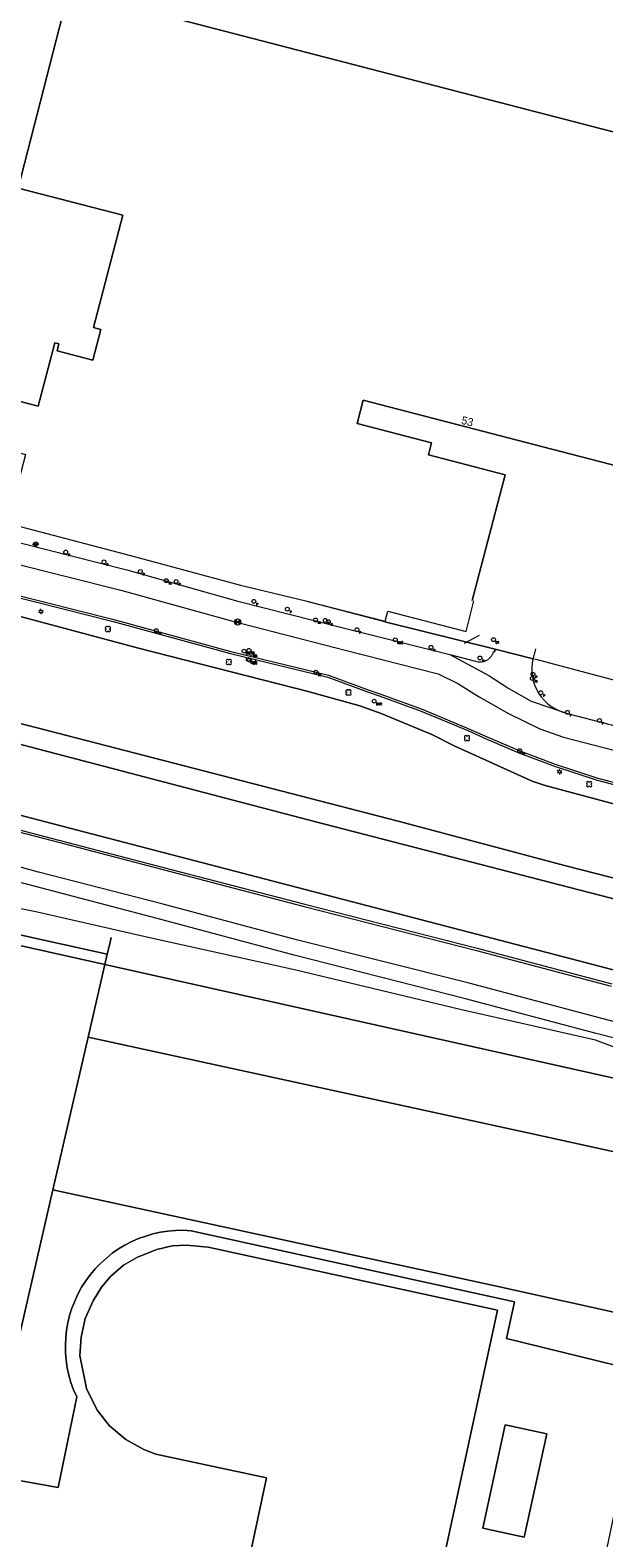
# Model space of a CAD drawing. Header units: metres. Extents: x 151448 to 154749, y 463108 to 465296.
# Tile 241 of 256: x 153261 to 153315, y 463946 to 464088. Entities that reach past the tile are written whole.
import ezdxf
from ezdxf.enums import TextEntityAlignment as Align

# ---------------------------------------------------------------- set-up
doc = ezdxf.new("R2010")
doc.units = ezdxf.units.M
doc.layers.get('0').update_dxf_attribs({"lineweight": 9})
for name, color, linetype, lineweight in [('B-ME-GR-BOOM-S', 253, 'Continuous', 9), ('B-ME-GR-HAAG-G', 253, 'Continuous', 9), ('B-ME-GW-WATERGANG_INSTEEK-G', 253, 'Continuous', 9), ('B-ME-IE-MEUBILAIR_BRANDKRAAN-S', 253, 'Continuous', 9), ('B-ME-IE-MEUBILAIR_LICHTMAST-S', 253, 'Continuous', 9), ('B-ME-IE-MEUBILAIR_PAAL-S', 253, 'Continuous', 9), ('B-ME-IE-MEUBILAIR_TROTTOIRKOLK-S', 253, 'Continuous', 9), ('B-ME-IE-MEUBILAIR_VERKEERSBORD-S', 253, 'Continuous', 9), ('B-ME-KL-DATA_VERKLIKKER-S', 253, 'Continuous', 9), ('B-ME-KL-ELEKTRA_KAST-S', 253, 'Continuous', 9), ('B-ME-KL-WATER_AFSLUITER-S', 253, 'Continuous', 9), ('B-ME-OG-BEBOUWING_HOOFDGEBOUW-G', 1, 'Continuous', 9), ('B-ME-RI-PUT-S', 253, 'Continuous', 9), ('B-ME-VH-KANTOPSLUITING_VOORKANTBAND-G', 253, 'Continuous', 9), ('B-ME-VH-MATERIAALGRENS-G', 253, 'Continuous', 9), ('B-ME-VH-VERHARDING_ASFALT-G', 253, 'Continuous', 9), ('B-ME-VH-VERHARDING_TEGEL-G', 253, 'Continuous', 9), ('B-ME-VW-VERKEERSTEKEN_BORD_INFO-G', 253, 'Continuous', 9), ('B-PV-GR-BEPLANTING_CULTUUR_BOSPLANTSOEN-GV', 253, 'Continuous', 9), ('B-PV-GR-GROENVOORZIENING-GV', 253, 'Continuous', 9), ('B-PV-GR-HAAG-GV', 253, 'Continuous', 9), ('B-PV-GR-HOUTOPSTAND_LOOF-GV', 253, 'Continuous', 9), ('B-PV-OG-BEBOUWING-GV', 1, 'Continuous', 9), ('B-PV-OG-BEBOUWING-T18', 2, 'Continuous', 9), ('B-PV-OG-TERREIN_BEGROEID-GV', 253, 'Continuous', 9), ('B-PV-OG-TERREIN_ERF-GV', 253, 'Continuous', 9), ('B-PV-OG-WATER-GV', 253, 'Continuous', 9), ('B-PV-VH-GESLOTENVERHARDING_ASFALT-GV', 253, 'Continuous', 9), ('B-PV-VH-OPENVERHARDING_BETONSTRAATSTEEN-GV', 253, 'Continuous', 9), ('B-PV-VH-OPENVERHARDING_TEGEL-GV', 253, 'Continuous', 9)]:
    doc.layers.add(name, color=color, linetype=linetype, lineweight=lineweight)
doc.styles.add('18_100', font='romans', dxfattribs={"width": 0.8, "height": 0.18})
doc.styles.add('18_200', font='romans', dxfattribs={"width": 0.8, "height": 0.36})
doc.styles.add('Drong', font='txt', dxfattribs={"height": 1.8})

# ---------------------------------------------------------------- blocks, each defined once
blk = doc.blocks.new('verkeersbord')
blk.add_line((-0.3, 0), (0.3, 0))
for radius in [0.2, 0.0745]:
    blk.add_circle((0, 0), radius)
at = {"style": '18_200', "width": 0.8}
blk.add_attdef('HOOGTE', (0.24, 0.18), '', height=0.25, dxfattribs=at)
blk = doc.blocks.new('LICHTMAST')
at = {"ltscale": 0.1}
for p, q in [((-0.11, 0.06), (-0.22, 0.13)), ((0, 0.13), (0, 0.25)), ((0.11, 0.06), (0.22, 0.13)), ((-0.11, -0.06), (-0.22, -0.13)), ((0, -0.13), (0, -0.25)), ((0.11, -0.06), (0.22, -0.13))]:
    blk.add_line(p, q, dxfattribs=at)
blk.add_circle((0, 0), 0.127, dxfattribs=at)
at = {"style": '18_200', "width": 0.8}
blk.add_attdef('HOOGTE', (0.25, 0.24), '', height=0.25, dxfattribs=at)
blk = doc.blocks.new('PAAL')
at = {"ltscale": 2}
blk.add_ellipse((0, 0), major_axis=(-0.181, 0), ratio=1, start_param=3.926991, end_param=10.210176, dxfattribs=at)
at = {"ltscale": 2, "style": '18_200', "width": 0.8}
blk.add_text('P', height=0.218, dxfattribs=at).set_placement((0.22, -0.38))
at = {"style": '18_200', "width": 0.8}
blk.add_attdef('HOOGTE', (0.24, 0.2), '', height=0.25, dxfattribs=at)
blk = doc.blocks.new('boom')
for centre, major_axis, start_param, end_param in [((-0.12, 0.12), (-0.0916, 0.0916), 4.266828, 8.299543), ((0.12, 0.12), (0.0916, 0.0916), 4.266828, 8.299543), ((-0.12, -0.12), (0.0916, 0.0916), 1.125235, 5.15795), ((0.12, -0.12), (-0.0916, 0.0916), 1.125235, 5.15795)]:
    blk.add_ellipse(centre, major_axis=major_axis, ratio=1, start_param=start_param, end_param=end_param)
at = {"style": '18_200', "width": 0.8}
blk.add_attdef('HOOGTE', (0.31, 0.12), '', height=0.25, dxfattribs=at)
blk = doc.blocks.new('TROTTOIRKOLK')
at = {"ltscale": 2}
blk.add_ellipse((0, 0), major_axis=(-0.127, 0.127), ratio=1, start_param=3.926991, end_param=10.210176, dxfattribs=at)
at = {"ltscale": 2, "style": '18_100', "width": 0.8}
blk.add_text('TK', height=0.216, dxfattribs=at).set_placement((0.19, -0.37))
at = {"style": '18_200', "width": 0.8}
blk.add_attdef('HOOGTE', (0.21, 0.18), '', height=0.25, dxfattribs=at)
blk = doc.blocks.new('waterafsluiter')
at = {"ltscale": 2}
blk.add_ellipse((0, 0), major_axis=(-0.127, 0.127), ratio=1, start_param=1.570796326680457, end_param=7.853981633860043, dxfattribs=at)
at = {"ltscale": 2, "style": '18_200', "width": 0.8}
blk.add_text('WA', height=0.216, dxfattribs=at).set_placement((0.16, -0.32))
at = {"style": '18_200', "width": 0.8}
blk.add_attdef('HOOGTE', (0.23, 0.16), '', height=0.25, dxfattribs=at)
blk = doc.blocks.new('kabelverklikker')
at = {"ltscale": 2}
blk.add_ellipse((0, 0), major_axis=(-0.127, 0.127), ratio=1, start_param=3.926991, end_param=10.210176, dxfattribs=at)
at = {"ltscale": 2, "style": '18_100', "width": 0.8}
blk.add_text('KLIC', height=0.216, dxfattribs=at).set_placement((0.19, -0.37))
at = {"style": '18_200', "width": 0.8}
blk.add_attdef('HOOGTE', (0.26, 0.12), '', height=0.25, dxfattribs=at)
blk = doc.blocks.new('put')
at = {"color": 0, "ltscale": 0.5}
for p, q in [((-0.3, 0.06), (-0.06, 0.05)), ((-0.3, 0.03), (-0.03, 0.03)), ((-0.3, 0), (0, 0)), ((-0.29, 0.08), (-0.08, 0.08)), ((-0.28, 0.11), (-0.11, 0.11)), ((-0.27, 0.14), (-0.14, 0.14)), ((-0.27, 0.14), (-0.14, 0.14)), ((-0.25, 0.16), (-0.16, 0.16)), ((-0.23, 0.19), (-0.19, 0.19)), ((0, 0), (0.3, 0)), ((0.03, 0.03), (0.3, 0.03)), ((0.05, 0.05), (0.29, 0.05)), ((0.08, 0.08), (0.29, 0.08)), ((0.11, 0.11), (0.28, 0.11)), ((0.14, 0.14), (0.27, 0.14)), ((0.16, 0.16), (0.25, 0.16)), ((0.19, 0.19), (0.23, 0.19)), ((-0.3, -0.03), (-0.03, -0.03)), ((-0.3, -0.05), (-0.05, -0.05)), ((-0.29, -0.08), (-0.08, -0.08)), ((-0.28, -0.11), (-0.11, -0.11)), ((-0.27, -0.14), (-0.14, -0.14)), ((-0.25, -0.16), (-0.16, -0.16)), ((-0.23, -0.19), (-0.19, -0.19)), ((0.03, -0.03), (0.3, -0.03)), ((0.05, -0.05), (0.29, -0.06)), ((0.08, -0.08), (0.29, -0.08)), ((0.11, -0.11), (0.28, -0.11)), ((0.14, -0.14), (0.27, -0.14)), ((0.16, -0.16), (0.25, -0.16)), ((0.19, -0.19), (0.23, -0.19))]:
    blk.add_line(p, q, dxfattribs=at)
at = {"ltscale": 0.5}
for p, q in [((-0.21, 0.21), (0.21, -0.21)), ((0.21, 0.21), (-0.21, -0.21))]:
    blk.add_line(p, q, dxfattribs=at)
blk.add_ellipse((0, 0), major_axis=(-0.212, 0.212), ratio=1, start_param=3.926991, end_param=10.210176, dxfattribs=at)
at = {"style": '18_200', "width": 0.8}
blk.add_attdef('HOOGTE', (0.4, 0.26), '', height=0.25, dxfattribs=at)
blk = doc.blocks.new('electrakast')
at = {"ltscale": 2}
blk.add_ellipse((0, 0), major_axis=(-0.127, 0.127), ratio=1, start_param=3.926991, end_param=10.210176, dxfattribs=at)
at = {"ltscale": 2, "style": '18_100', "width": 0.8}
blk.add_text('EK', height=0.216, dxfattribs=at).set_placement((0.19, -0.37))
at = {"style": '18_200', "width": 0.8}
blk.add_attdef('HOOGTE', (0.2, 0.24), '', height=0.25, dxfattribs=at)
blk = doc.blocks.new('BRANDKRAAN')
at = {"ltscale": 2}
blk.add_ellipse((0, 0), major_axis=(-0.127, 0.127), ratio=1, start_param=3.926991, end_param=10.210176, dxfattribs=at)
at = {"ltscale": 2, "style": '18_100', "width": 0.8}
blk.add_text('BKR', height=0.216, dxfattribs=at).set_placement((0.18, -0.38))
at = {"style": '18_200', "width": 0.8}
blk.add_attdef('HOOGTE', (0.29, 0.2), '', height=0.25, dxfattribs=at)

msp = doc.modelspace()

# ---------------------------------------------------------------- linework, layer by layer
at = {"layer": 'B-ME-GR-HAAG-G', "ltscale": 0.2}
msp.add_lwpolyline([(153153.41, 464037.098), (153172.075, 464033.419), (153184.34, 464030.927), (153201.567, 464027.309), (153222.02, 464022.29), (153235.553, 464018.752), (153252.77, 464014.384), (153262.28, 464011.913), (153274.19, 464008.804), (153286.796, 464005.512), (153303.055, 464001.36), (153315.775, 463997.992)], dxfattribs=at)
msp.add_lwpolyline([(153250.17, 464035.312, -0.3340347), (153249.58, 464036.069, -0.3646894), (153250.493, 464036.839), (153254.107, 464035.855), (153258.772, 464034.725), (153268.724, 464032.213), (153279.786, 464029.168), (153288.972, 464026.94), (153292.719, 464025.573), (153293.809, 464025.199), (153297.792, 464023.747), (153302.2, 464021.902), (153303.985, 464021.097), (153307.005, 464019.82), (153310.356, 464018.548), (153314.403, 464017.229), (153327.462, 464013.808)], format="xyb", dxfattribs=at)
at = {"layer": 'B-ME-GW-WATERGANG_INSTEEK-G'}
msp.add_lwpolyline([(153323.898, 463987.589), (153321.283, 463990.038), (153314.25, 463992.673), (153301.469, 463995.594), (153285.815, 463999.334), (153272.302, 464002.308), (153261.41, 464004.813), (153239.432, 464009.19), (153227.24, 464008.959), (153216.948, 464011.565), (153202.888, 464014.09), (153189.703, 464017.323), (153181.22, 464018.888)], dxfattribs=at)
at = {"layer": 'B-ME-OG-BEBOUWING_HOOFDGEBOUW-G'}
msp.add_lwpolyline([(153248.53, 464047.806), (153247.895, 464045.221), (153258.991, 464042.308), (153258.748, 464041.492), (153270.362, 464038.423), (153280.745, 464035.636), (153286.901, 464034.15), (153294.38, 464032.234), (153294.637, 464033.169), (153302.022, 464031.246), (153302.763, 464034.143)], dxfattribs=at)
at = {"layer": 'B-ME-VH-KANTOPSLUITING_VOORKANTBAND-G'}
for points in [[(153246.783, 464044.092, 0.3689412), (153247.362, 464042.786), (153250.05, 464042.155), (153258.372, 464039.98), (153259.929, 464039.614), (153270.018, 464037.079), (153280.476, 464034.126), (153290.282, 464031.633), (153300.5, 464029.085), (153302.907, 464028.447, 0.4342631), (153304.627, 464029.393)], [(153250.118, 464035.119, -0.3393237), (153249.38, 464036.084, -0.3765118), (153250.521, 464037.039), (153254.157, 464036.049), (153258.82, 464034.919), (153268.775, 464032.406), (153279.836, 464029.362), (153289.03, 464027.132), (153292.786, 464025.762), (153293.876, 464025.388), (153297.865, 464023.933), (153302.28, 464022.085), (153304.065, 464021.28), (153307.079, 464020.006), (153310.423, 464018.737), (153314.459, 464017.421), (153327.513, 464014.001)], [(153308.559, 464029.618), (153308.357, 464028.722, 0.4229709), (153311.577, 464023.526), (153317.273, 464022.044, 0.2717578), (153317.855, 464022.177), (153320.621, 464023.291, -0.2435087), (153321.147, 464023.378), (153348.366, 464016.333), (153359.687, 464013.254), (153370.54, 464010.497), (153375.185, 464009.231, 0.3677442), (153377.466, 464010.728)]]:
    msp.add_lwpolyline(points, format="xyb", dxfattribs=at)
msp.add_lwpolyline([(153328.784, 463991.083), (153314.83, 463994.72), (153302.308, 463998.062), (153286.024, 464002.163), (153273.318, 464005.568), (153261.66, 464008.557), (153252.754, 464010.988), (153247.724, 464011.892), (153244.132, 464011.924), (153239.724, 464011.323), (153234.308, 464010.87), (153231.117, 464011.113), (153226.908, 464012.017), (153215.859, 464014.503), (153203.617, 464017.114), (153189.732, 464020.121), (153181.332, 464022.042), (153173.644, 464023.684), (153166.499, 464025.588), (153160.738, 464028.27), (153156.713, 464030.904), (153153.801, 464033.039)], dxfattribs=at)
at = {"layer": 'B-ME-VH-MATERIAALGRENS-G', "ltscale": 0.3}
for points in [[(153146.147, 464059.769), (153165.277, 464056.437), (153175.522, 464054.373), (153186.633, 464052.348), (153204.751, 464048.141), (153208.819, 464047.46), (153220.655, 464044.54), (153228.892, 464042.685), (153234.877, 464041.802), (153240.415, 464041.534), (153247.194, 464040.759), (153259.054, 464037.765), (153269.443, 464035.147), (153279.88, 464032.277), (153290.613, 464029.503), (153299.396, 464027.249), (153301.257, 464026.362), (153303.248, 464025.088), (153306.033, 464023.527), (153308.984, 464022.088), (153311.224, 464021.286), (153328.514, 464016.833)], [(153300.5, 464029.085), (153304.179, 464027.099), (153306.054, 464025.885), (153308.15, 464024.673), (153311.577, 464023.526)]]:
    msp.add_lwpolyline(points, dxfattribs=at)
at = {"layer": 'B-ME-VH-VERHARDING_ASFALT-G'}
for points in [[(153154.473, 464036.533), (153156.691, 464034.938), (153159.217, 464032.986), (153163.724, 464030.384), (153166.934, 464028.664), (153170.137, 464027.727), (153179.233, 464025.628), (153188.734, 464023.627), (153198.461, 464021.535), (153208.047, 464019.257), (153218.179, 464017.121), (153228.04, 464014.973), (153230.736, 464014.332), (153234.984, 464013.944), (153237.527, 464014.056), (153242.263, 464014.701), (153245.92, 464015.125), (153252.731, 464014.187), (153262.23, 464011.719), (153274.139, 464008.61), (153286.746, 464005.318), (153303.005, 464001.166), (153315.724, 463997.799)], [(153327.91, 463989.856), (153314.305, 463993.329), (153301.976, 463996.583), (153285.802, 464000.719), (153272.869, 464004.176), (153261.402, 464007.189), (153252.967, 464009.377)]]:
    msp.add_lwpolyline(points, dxfattribs=at)
at = {"layer": 'B-ME-VH-VERHARDING_TEGEL-G'}
msp.add_lwpolyline([(153308.476, 464028.689), (153317.351, 464026.326), (153323.743, 464024.531), (153330.136, 464023.044), (153336.26, 464021.364), (153337.416, 464021.072), (153348.854, 464018.158), (153359.51, 464015.262), (153370.867, 464012.374), (153377.37, 464010.675)], dxfattribs=at)
at = {"layer": 'B-ME-VW-VERKEERSTEKEN_BORD_INFO-G'}
msp.add_lwpolyline([(153301.873, 464030.17), (153303.301, 464030.902)], dxfattribs=at)
at = {"layer": 'B-PV-GR-BEPLANTING_CULTUUR_BOSPLANTSOEN-GV', "flags": 128}
for points in [[(153180.224, 464011.863), (153181.095, 464011.756), (153183.014, 464011.52), (153183.57, 464015.901), (153227.44, 464006.401), (153229.665, 464005.927), (153232.406, 464005.559), (153235.203, 464005.462), (153237.614, 464005.624), (153240.587, 464005.94), (153267.937, 463999.83), (153268.165, 464000.817), (153247.788, 464005.302), (153239.573, 464007.04)], [(153268.528, 464002.389), (153268.39, 464001.792)], [(153268.39, 464001.792), (153268.165, 464000.817), (153267.937, 463999.83), (153323.582, 463987.398), (153322.172, 463980.782), (153319.088, 463966.323), (153320.853, 463965.933), (153322.505, 463965.568), (153325.589, 463980.027), (153325.87, 463981.344), (153326.001, 463984.637)]]:
    msp.add_lwpolyline(points, dxfattribs=at)
for points in [[(153244.841, 463953.76), (153245.067, 463953.721), (153256.836, 463951.654), (153263.039, 463978.573), (153266.359, 463992.981), (153267.937, 463999.83), (153240.587, 464005.94), (153237.614, 464005.624), (153235.203, 464005.462), (153232.406, 464005.559), (153229.665, 464005.927), (153227.44, 464006.401), (153183.57, 464015.901), (153183.014, 464011.52), (153184.951, 464011.281), (153200.956, 464007.921), (153211.748, 464005.656), (153211.575, 464004.821), (153212.356, 464004.656), (153234.31, 464000), (153239.058, 463998.993), (153252.437, 463996.43)], [(153322.172, 463980.782), (153323.582, 463987.398), (153267.937, 463999.83), (153266.359, 463992.981), (153307.855, 463983.944)], [(153319.088, 463966.323), (153322.172, 463980.782), (153307.855, 463983.944), (153266.359, 463992.981), (153263.039, 463978.573), (153304.618, 463969.518)]]:
    msp.add_lwpolyline(points, close=True, dxfattribs=at)
at = {"layer": 'B-PV-GR-GROENVOORZIENING-GV', "flags": 128}
for points in [[(153335.563, 464002.983), (153311.441, 464009.135), (153295.606, 464013.357), (153262.536, 464021.904), (153239.817, 464027.775), (153222.105, 464032.399), (153194.647, 464038.942), (153190.98, 464039.777), (153165.824, 464044.998), (153142.281, 464049.219)], [(153149.688, 464045.855), (153178.715, 464040.307), (153191.622, 464037.55), (153211.505, 464033.121), (153256.292, 464021.564), (153262.05, 464020.055), (153287.721, 464013.326), (153314.617, 464006.362), (153339.481, 464000)], [(153473.156, 463952.928), (153458.071, 463957.574), (153446.994, 463961.003), (153432.448, 463965.337), (153415.943, 463970.148), (153397.217, 463975.067), (153386.869, 463977.918), (153383.811, 463978.857), (153381.113, 463980.021), (153377.345, 463981.648), (153373.106, 463983.422), (153371.214, 463984.15), (153365.84, 463986.075), (153361.642, 463987.404), (153361.604, 463987.414), (153328.669, 463995.96), (153313.38, 464000), (153262.337, 464013.308), (153260.419, 464013.813), (153226.226, 464022.819), (153201.39, 464028.876), (153174.235, 464034.737), (153144.523, 464040.31)], [(153250.164, 464035.222), (153254.536, 464034.113), (153264.993, 464031.318), (153271.108, 464029.684), (153287.12, 464025.582), (153291.981, 464024.251), (153294.01, 464023.522), (153298.787, 464021.536), (153300.908, 464020.481), (153308.254, 464017.145), (153309.477, 464016.738), (153332.26, 464010.635), (153372.901, 464000), (153377.078, 463998.907), (153377.395, 463998.824), (153385.664, 463996.714), (153411.062, 463990.235), (153450.476, 463979.812), (153452.367, 463979.327), (153453.425, 463979.17)]]:
    msp.add_lwpolyline(points, dxfattribs=at)
at = {"layer": 'B-PV-GR-HAAG-GV', "flags": 128}
for points in [[(153335.563, 464002.983), (153311.441, 464009.135), (153295.606, 464013.357), (153262.536, 464021.904), (153239.817, 464027.775), (153222.105, 464032.399), (153194.647, 464038.942), (153190.98, 464039.777), (153165.824, 464044.998), (153142.281, 464049.219)], [(153149.688, 464045.855), (153178.715, 464040.307), (153191.622, 464037.55), (153211.505, 464033.121), (153256.292, 464021.564), (153262.05, 464020.055), (153287.721, 464013.326), (153314.617, 464006.362), (153339.481, 464000)], [(153473.156, 463952.928), (153458.071, 463957.574), (153446.994, 463961.003), (153432.448, 463965.337), (153415.943, 463970.148), (153397.217, 463975.067), (153386.869, 463977.918), (153383.811, 463978.857), (153381.113, 463980.021), (153377.345, 463981.648), (153373.106, 463983.422), (153371.214, 463984.15), (153365.84, 463986.075), (153361.642, 463987.404), (153361.604, 463987.414), (153328.669, 463995.96), (153313.38, 464000), (153262.337, 464013.308), (153260.419, 464013.813), (153226.226, 464022.819), (153201.39, 464028.876), (153174.235, 464034.737), (153144.523, 464040.31)], [(153250.164, 464035.222), (153254.536, 464034.113), (153264.993, 464031.318), (153271.108, 464029.684), (153287.12, 464025.582), (153291.981, 464024.251), (153294.01, 464023.522), (153298.787, 464021.536), (153300.908, 464020.481), (153308.254, 464017.145), (153309.477, 464016.738), (153332.26, 464010.635), (153372.901, 464000), (153377.078, 463998.907), (153377.395, 463998.824), (153385.664, 463996.714), (153411.062, 463990.235), (153450.476, 463979.812), (153452.367, 463979.327), (153453.425, 463979.17)]]:
    msp.add_lwpolyline(points, dxfattribs=at)
at = {"layer": 'B-PV-GR-HOUTOPSTAND_LOOF-GV', "flags": 128}
msp.add_lwpolyline([(153305.723, 463956.388), (153303.608, 463946.614), (153307.517, 463945.768), (153309.632, 463955.542)], close=True, dxfattribs=at)
at = {"layer": 'B-PV-OG-BEBOUWING-GV', "flags": 128}
for points in [[(153302.611, 464034.182), (153305.699, 464046.038), (153298.46, 464047.923), (153298.755, 464049.055), (153291.739, 464050.882), (153292.316, 464053.098), (153309.268, 464048.698), (153339.908, 464040.746), (153340.852, 464044.588), (153347.507, 464070.229), (153360.193, 464118.897)], [(153331.173, 464096.002), (153325.978, 464075.817), (153264.522, 464091.767), (153259.767, 464073.091), (153269.633, 464070.557), (153266.869, 464059.941), (153267.556, 464059.762), (153266.8, 464056.859), (153263.423, 464057.738), (153263.599, 464058.416), (153263.203, 464058.519), (153261.64, 464052.519), (153258.998, 464053.207), (153257.812, 464048.649), (153260.453, 464047.961), (153258.936, 464042.132), (153258.92, 464042.067)]]:
    msp.add_lwpolyline(points, dxfattribs=at)
at = {"layer": 'B-PV-OG-TERREIN_BEGROEID-GV', "flags": 128}
for points in [[(153319.088, 463966.323), (153304.618, 463969.518), (153263.039, 463978.573), (153256.836, 463951.654), (153263.528, 463950.479), (153265.281, 463959.016)], [(153315.079, 463943.581), (153316.788, 463951.666), (153319.419, 463951.096), (153322.505, 463965.568), (153320.853, 463965.933), (153319.69, 463961.126), (153305.824, 463964.534), (153306.584, 463967.976), (153276.065, 463974.706)], [(153276.065, 463974.706), (153306.584, 463967.976), (153305.824, 463964.534), (153319.69, 463961.126), (153320.853, 463965.933), (153319.088, 463966.323)], [(153281.154, 463941.778), (153283.178, 463951.364), (153272.752, 463953.61), (153271.607, 463954.058), (153269.91, 463954.996), (153268.386, 463956.285), (153267.197, 463957.773), (153266.194, 463959.796), (153265.566, 463962.915), (153265.694, 463964.659), (153266.084, 463966.424), (153266.825, 463968.074), (153267.627, 463969.361), (153268.477, 463970.366), (153269.707, 463971.449), (153271.002, 463972.203), (153272.835, 463972.942), (153274.284, 463973.272), (153275.637, 463973.335), (153277.699, 463973.141), (153304.997, 463967.215), (153298.672, 463937.989)], [(153265.281, 463959.016), (153263.528, 463950.479), (153256.836, 463951.654), (153255.354, 463945.224), (153255.325, 463945.099), (153255.41, 463944.974), (153255.284, 463944.65), (153254.856, 463943.866), (153252.658, 463941.393), (153254.854, 463938.319), (153272.354, 463934.62), (153273.515, 463935.31), (153274.781, 463941.281), (153276.866, 463940.961), (153275.621, 463934.925), (153276.253, 463933.8)]]:
    msp.add_lwpolyline(points, dxfattribs=at)
at = {"layer": 'B-PV-OG-TERREIN_BEGROEID-GV'}
for points in [[(153276.065, 463974.706, 0.5781629), (153265.281, 463959.016)], [(153265.281, 463959.016, -0.5781629), (153276.065, 463974.706)]]:
    msp.add_lwpolyline(points, format="xyb", dxfattribs=at)
at = {"layer": 'B-PV-OG-TERREIN_BEGROEID-GV', "flags": 128}
msp.add_lwpolyline([(153305.723, 463956.388), (153309.632, 463955.542), (153307.517, 463945.768), (153303.608, 463946.614)], close=True, dxfattribs=at)
at = {"layer": 'B-PV-OG-TERREIN_ERF-GV', "flags": 128}
for points in [[(153360.193, 464118.897), (153347.507, 464070.229), (153340.852, 464044.588), (153339.908, 464040.746), (153309.268, 464048.698), (153292.316, 464053.098), (153291.739, 464050.882), (153298.755, 464049.055), (153298.46, 464047.923), (153305.699, 464046.038), (153302.611, 464034.182)], [(153258.998, 464053.207), (153261.64, 464052.519), (153263.203, 464058.519), (153263.599, 464058.416), (153263.423, 464057.738), (153266.8, 464056.859), (153267.556, 464059.762), (153266.869, 464059.941), (153269.633, 464070.557), (153259.767, 464073.091), (153264.522, 464091.767), (153325.978, 464075.817)], [(153294.361, 464032.178), (153304.764, 464029.586), (153308.342, 464028.694)]]:
    msp.add_lwpolyline(points, dxfattribs=at)
at = {"layer": 'B-PV-OG-WATER-GV', "flags": 128}
for points in [[(153239.573, 464007.04), (153247.788, 464005.302), (153268.165, 464000.817)], [(153268.165, 464000.817), (153268.39, 464001.792), (153268.528, 464002.389)]]:
    msp.add_lwpolyline(points, dxfattribs=at)
at = {"layer": 'B-PV-VH-GESLOTENVERHARDING_ASFALT-GV', "flags": 128}
for points in [[(153142.281, 464049.219), (153165.824, 464044.998), (153190.98, 464039.777), (153194.647, 464038.942), (153222.105, 464032.399), (153239.817, 464027.775), (153262.536, 464021.904), (153295.606, 464013.357), (153311.441, 464009.135), (153335.563, 464002.983), (153346.966, 464000), (153362.36, 463995.962), (153383.953, 463990.441), (153397.695, 463986.927), (153415.513, 463982.264), (153424.673, 463979.805), (153475.65, 463966.613), (153477.684, 463966.054), (153478.237, 463965.909), (153480.366, 463972.049)], [(153144.523, 464040.31), (153174.235, 464034.737), (153201.39, 464028.876), (153226.226, 464022.819), (153260.419, 464013.813), (153262.337, 464013.308), (153313.38, 464000), (153328.669, 463995.96), (153361.604, 463987.414), (153363.293, 463993.775), (153339.481, 464000), (153314.617, 464006.362), (153287.721, 464013.326), (153262.05, 464020.055), (153256.292, 464021.564), (153211.505, 464033.121), (153191.622, 464037.55), (153178.715, 464040.307), (153149.688, 464045.855)], [(153453.435, 463979.048), (153452.367, 463979.327), (153450.476, 463979.812), (153411.062, 463990.235), (153385.664, 463996.714), (153377.395, 463998.824), (153377.078, 463998.907), (153372.901, 464000), (153332.26, 464010.635), (153309.477, 464016.738), (153308.254, 464017.145), (153300.908, 464020.481), (153298.787, 464021.536), (153294.01, 464023.522), (153291.981, 464024.251), (153287.12, 464025.582), (153271.108, 464029.684), (153264.993, 464031.318), (153254.536, 464034.113), (153250.164, 464035.222)]]:
    msp.add_lwpolyline(points, dxfattribs=at)
msp.add_lwpolyline([(153296.822, 463938.389), (153298.672, 463937.989), (153304.997, 463967.215), (153277.699, 463973.141), (153275.637, 463973.335), (153274.284, 463973.272), (153272.835, 463972.942), (153271.002, 463972.203), (153269.707, 463971.449), (153268.477, 463970.366), (153267.627, 463969.361), (153266.825, 463968.074), (153266.084, 463966.424), (153265.694, 463964.659), (153265.566, 463962.915), (153266.194, 463959.796), (153267.197, 463957.773), (153268.386, 463956.285), (153269.91, 463954.996), (153271.607, 463954.058), (153272.752, 463953.61), (153283.178, 463951.364), (153281.154, 463941.778)], close=True, dxfattribs=at)
at = {"layer": 'B-PV-VH-OPENVERHARDING_BETONSTRAATSTEEN-GV', "flags": 128}
msp.add_lwpolyline([(153308.313, 464028.591), (153308.342, 464028.694), (153304.764, 464029.586), (153304.691, 464029.321)], dxfattribs=at)
at = {"layer": 'B-PV-VH-OPENVERHARDING_TEGEL-GV', "flags": 128}
for points in [[(153304.691, 464029.321), (153304.764, 464029.586), (153294.361, 464032.178), (153286.899, 464034.121), (153286.906, 464034.149)], [(153308.342, 464028.694), (153308.313, 464028.591)]]:
    msp.add_lwpolyline(points, dxfattribs=at)

# ---------------------------------------------------------------- block references
at = {"layer": 'B-ME-GR-BOOM-S'}
for p in [(153268.223, 464031.49), (153279.63, 464028.38), (153290.92, 464025.509), (153302.107, 464021.194), (153313.633, 464016.854)]:
    msp.add_blockref('boom', p, dxfattribs=at)
at = {"layer": 'B-ME-IE-MEUBILAIR_BRANDKRAAN-S'}
msp.add_blockref('BRANDKRAAN', (153293.353, 464024.687), dxfattribs=at)
at = {"layer": 'B-ME-IE-MEUBILAIR_LICHTMAST-S'}
for p in [(153261.909, 464033.153), (153310.852, 464018.016)]:
    msp.add_blockref('LICHTMAST', p, dxfattribs=at)
at = {"layer": 'B-ME-IE-MEUBILAIR_PAAL-S'}
for p in [(153264.239, 464038.753), (153267.856, 464037.828), (153271.283, 464036.927), (153274.669, 464035.98), (153281.996, 464034.103), (153285.155, 464033.368), (153288.738, 464032.304), (153289.024, 464032.184), (153291.721, 464031.425), (153295.338, 464030.478), (153298.711, 464029.76), (153303.33, 464028.761), (153308.331, 464027.223), (153309.069, 464025.478), (153311.584, 464023.631), (153314.606, 464022.864)]:
    msp.add_blockref('PAAL', p, dxfattribs=at)
at = {"layer": 'B-ME-IE-MEUBILAIR_TROTTOIRKOLK-S'}
for p in [(153273.732, 464036.053), (153287.808, 464032.346), (153272.786, 464031.339), (153287.852, 464027.416), (153308.275, 464026.823), (153307.079, 464020.006)]:
    msp.add_blockref('TROTTOIRKOLK', p, dxfattribs=at)
at = {"layer": 'B-ME-IE-MEUBILAIR_VERKEERSBORD-S'}
msp.add_blockref('verkeersbord', (153261.411, 464039.507), dxfattribs=at)
at = {"layer": 'B-ME-KL-DATA_VERKLIKKER-S'}
for p in [(153295.338, 464030.478), (153281.475, 464028.62), (153281.579, 464028.562)]:
    msp.add_blockref('kabelverklikker', p, dxfattribs=at)
at = {"layer": 'B-ME-KL-ELEKTRA_KAST-S'}
msp.add_blockref('electrakast', (153304.607, 464030.488), dxfattribs=at)
at = {"layer": 'B-ME-KL-WATER_AFSLUITER-S'}
for p in [(153281.072, 464029.403), (153281.528, 464029.48), (153281.768, 464029.177)]:
    msp.add_blockref('waterafsluiter', p, dxfattribs=at)
at = {"layer": 'B-ME-RI-PUT-S'}
msp.add_blockref('put', (153280.469, 464032.161), dxfattribs=at)

# ---------------------------------------------------------------- texts
at = {"layer": 'B-PV-OG-BEBOUWING-T18', "style": 'Drong'}
msp.add_text('53', height=0.75, rotation=345.4, dxfattribs=at).set_placement((153302.15, 464051.096), align=Align.MIDDLE)

doc.saveas('drawing.dxf')
